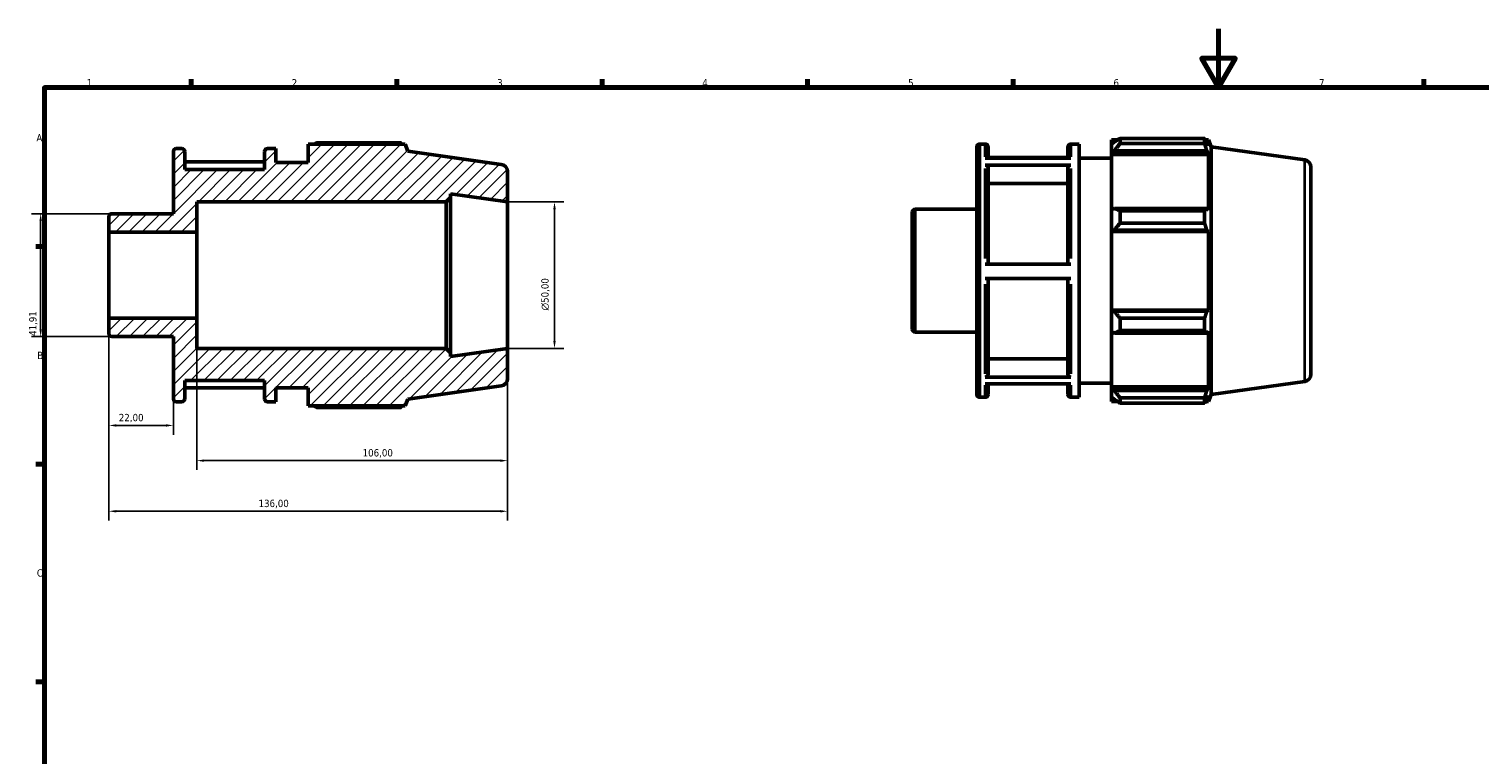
# Model space of a CAD drawing. Header units: millimetres. Extents: x 0 to 931, y 0 to 594.
# Tile 2 of 4: x 15 to 509, y 347 to 594. Entities that reach past the tile are written whole.
import ezdxf

# ---------------------------------------------------------------- set-up
doc = ezdxf.new("R2010")
doc.units = ezdxf.units.MM
for name, color, linetype, lineweight in [('Border (ISO)', 7, 'Continuous', 70), ('Dimension (ISO)', 7, 'Continuous', 25), ('Hatch (ISO)', 7, 'Continuous', 18), ('Visible (ISO)', 7, 'Continuous', 50), ('Visible Narrow (ISO)', 7, 'Continuous', 35)]:
    doc.layers.add(name, color=color, linetype=linetype, lineweight=lineweight)
doc.styles.add('Note Text (ISO)', font='tahoma.ttf')
doc.dimstyles.new('Default (ISO)', dxfattribs={"dimtxt": 2.5, "dimasz": 2.5, "dimexe": 3.175, "dimexo": 0, "dimgap": 0.762, "dimtad": 1, "dimrnd": 1e-08, "dimzin": 0, "dimtxsty": 'Note Text (ISO)', "dimcen": 0.09, "dimdle": 10, "dimclrd": 256, "dimclre": 256, "dimclrt": 232, "dimazin": 0, "dimtfac": 1.40208, "dimtmove": 0, "dimatfit": 3, "dimfxl": 1, "dimtolj": 1, "dimtzin": 0, "dimlwd": -1, "dimlwe": -1, "dimarcsym": 0})

# ---------------------------------------------------------------- blocks, each defined once
blk = doc.blocks.new('Borders Default Border')
at = {"layer": 'Border (ISO)'}
for p, q in [((70.08, 574), (70.08, 576.9)), ((140.17, 574), (140.17, 576.9)), ((210.25, 574), (210.25, 576.9)), ((280.33, 574), (280.33, 576.9)), ((350.42, 574), (350.42, 576.9)), ((490.58, 574), (490.58, 576.9)), ((20, 519.75), (17.1, 519.75)), ((20, 445.5), (17.1, 445.5)), ((20, 371.25), (17.1, 371.25))]:
    blk.add_line(p, q, dxfattribs=at)
at = {"layer": 'Border (ISO)', "flags": 128}
for points in [[(420.5, 594), (420.5, 574), (414.73, 584), (426.27, 584), (420.5, 574)], [(20, 20), (20, 574), (821, 574), (821, 20), (20, 20)]]:
    blk.add_lwpolyline(points, dxfattribs=at)
at = {"layer": 'Border (ISO)', "color": 232, "true_color": 0xca0064, "char_height": 2.5, "attachment_point": 7, "style": 'Note Text (ISO)'}
for s, insert in [('1', (34.48, 574.4)), ('2', (104.37, 574.4)), ('3', (174.43, 574.35)), ('4', (244.42, 574.4)), ('5', (314.64, 574.35)), ('6', (384.66, 574.35)), ('7', (454.77, 574.4)), ('A', (17.29, 555.62)), ('B', (17.59, 481.37)), ('C', (17.43, 407.08))]:
    blk.add_mtext(s, dxfattribs=dict(at, insert=insert))
blk = doc.blocks.new('*D8')
at = {"layer": 'Defpoints', "color": 0, "transparency": 16777216}
for p in [(178, 535), (178, 485), (194, 485)]:
    blk.add_point(p, dxfattribs=at)
at = {"layer": 'Dimension (ISO)', "transparency": 16777216}
for p, q in [((178, 535), (197.18, 535)), ((194, 532.5), (194, 487.5)), ((178, 485), (197.18, 485))]:
    blk.add_line(p, q, dxfattribs=at)
for points in [[(193.58, 532.5), (194.42, 532.5), (194, 535)], [(193.58, 487.5), (194.42, 487.5), (194, 485)]]:
    blk.add_solid(points, dxfattribs=at)
at = {"layer": 'Dimension (ISO)', "color": 232, "true_color": 0xca0064, "transparency": 16777216, "insert": (189.48, 497.94), "char_height": 2.5, "attachment_point": 1, "rotation": 90, "style": 'Note Text (ISO)'}
blk.add_mtext('\\A1;\\fAIGDT|b0|i0;\\H2.5000;\\ln\\fTahoma|b0|i0;\\H2.5000;50,00', dxfattribs=at)
blk = doc.blocks.new('*D9')
at = {"layer": 'Defpoints', "color": 0, "transparency": 16777216}
for p in [(42, 495.33), (64, 467.8), (42, 458.71)]:
    blk.add_point(p, dxfattribs=at)
at = {"layer": 'Dimension (ISO)', "transparency": 16777216}
for p, q in [((42, 495.33), (42, 455.54)), ((64, 467.8), (64, 455.54)), ((61.5, 458.71), (44.5, 458.71))]:
    blk.add_line(p, q, dxfattribs=at)
for points in [[(44.5, 459.13), (44.5, 458.3), (42, 458.71)], [(61.5, 459.13), (61.5, 458.3), (64, 458.71)]]:
    blk.add_solid(points, dxfattribs=at)
at = {"layer": 'Dimension (ISO)', "color": 232, "true_color": 0xca0064, "transparency": 16777216, "insert": (45.39, 462.65), "char_height": 2.5, "attachment_point": 1, "style": 'Note Text (ISO)'}
blk.add_mtext('\\A1;22,00', dxfattribs=at)
blk = doc.blocks.new('*D10')
at = {"layer": 'Defpoints', "color": 0, "transparency": 16777216}
for p in [(72, 495.33), (178, 485), (178, 446.7)]:
    blk.add_point(p, dxfattribs=at)
at = {"layer": 'Dimension (ISO)', "transparency": 16777216}
for p, q in [((72, 495.33), (72, 443.53)), ((178, 485), (178, 443.53)), ((74.5, 446.7), (175.5, 446.7))]:
    blk.add_line(p, q, dxfattribs=at)
for points in [[(74.5, 447.12), (74.5, 446.28), (72, 446.7)], [(175.5, 447.12), (175.5, 446.28), (178, 446.7)]]:
    blk.add_solid(points, dxfattribs=at)
at = {"layer": 'Dimension (ISO)', "color": 232, "true_color": 0xca0064, "transparency": 16777216, "insert": (128.55, 450.63), "char_height": 2.5, "attachment_point": 1, "style": 'Note Text (ISO)'}
blk.add_mtext('\\A1;106,00', dxfattribs=at)
blk = doc.blocks.new('*D11')
at = {"layer": 'Defpoints', "color": 0, "transparency": 16777216}
for p in [(42, 495.33), (178, 485), (42, 429.43)]:
    blk.add_point(p, dxfattribs=at)
at = {"layer": 'Dimension (ISO)', "transparency": 16777216}
for p, q in [((42, 495.33), (42, 426.25)), ((178, 485), (178, 426.25)), ((175.5, 429.43), (44.5, 429.43))]:
    blk.add_line(p, q, dxfattribs=at)
for points in [[(44.5, 429.84), (44.5, 429.01), (42, 429.43)], [(175.5, 429.84), (175.5, 429.01), (178, 429.43)]]:
    blk.add_solid(points, dxfattribs=at)
at = {"layer": 'Dimension (ISO)', "color": 232, "true_color": 0xca0064, "transparency": 16777216, "insert": (93.05, 433.36), "char_height": 2.5, "attachment_point": 1, "style": 'Note Text (ISO)'}
blk.add_mtext('\\A1;136,00', dxfattribs=at)
blk = doc.blocks.new('*D12')
at = {"layer": 'Defpoints', "color": 0, "transparency": 16777216}
for p in [(43, 530.96), (18.73, 489.04), (43, 489.04)]:
    blk.add_point(p, dxfattribs=at)
at = {"layer": 'Dimension (ISO)', "transparency": 16777216}
for p, q in [((43, 530.96), (15.56, 530.96)), ((18.73, 528.46), (18.73, 491.54)), ((43, 489.04), (15.56, 489.04))]:
    blk.add_line(p, q, dxfattribs=at)
for points in [[(18.32, 528.46), (19.15, 528.46), (18.73, 530.96)], [(18.32, 491.54), (19.15, 491.54), (18.73, 489.04)]]:
    blk.add_solid(points, dxfattribs=at)
at = {"layer": 'Dimension (ISO)', "color": 232, "true_color": 0xca0064, "transparency": 16777216, "insert": (14.8, 489.26), "char_height": 2.5, "attachment_point": 1, "rotation": 90, "style": 'Note Text (ISO)'}
blk.add_mtext('\\A1;41,91', dxfattribs=at)

msp = doc.modelspace()

# ---------------------------------------------------------------- hatches: boundary and pattern name
at = {"layer": 'Hatch (ISO)'}
h = msp.add_hatch(dxfattribs=at)
h.set_pattern_fill('ANSI31', color=256, scale=25.4, style=0)
h.set_pattern_definition([(45, (0, 0), (-2.245064, 2.245064), [])])
edge = h.paths.add_edge_path()
edge.add_ellipse((175.5, 474.673), major_axis=(0.348, -2.476), ratio=1, start_angle=0, end_angle=82)
edge.add_line((178, 474.673), (178, 485))
edge.add_line((178, 485), (158.571, 482.269))
edge.add_line((158.571, 482.269), (158.571, 483.5))
edge.add_line((158.571, 483.5), (157.071, 485))
edge.add_line((157.071, 485), (72, 485))
edge.add_line((72, 485), (72, 495.331))
edge.add_line((72, 495.331), (42, 495.331))
edge.add_line((42, 495.331), (42, 490.045))
edge.add_ellipse((43, 490.045), major_axis=(-1, 0), ratio=1, start_angle=0, end_angle=90)
edge.add_line((43, 489.045), (64, 489.045))
edge.add_line((64, 489.045), (64, 467.8))
edge.add_ellipse((65, 467.8), major_axis=(-1, 0), ratio=1, start_angle=0, end_angle=90)
edge.add_line((65, 466.8), (66.886, 466.8))
edge.add_ellipse((66.886, 467.8), major_axis=(0, -1), ratio=1, start_angle=0, end_angle=90)
edge.add_line((67.886, 467.8), (67.886, 474))
edge.add_line((67.886, 474), (95.086, 474))
edge.add_line((95.086, 474), (95.086, 467.8))
edge.add_ellipse((96.086, 467.8), major_axis=(-1, 0), ratio=1, start_angle=0, end_angle=90)
edge.add_line((96.086, 466.8), (98.971, 466.8))
edge.add_line((98.971, 466.8), (98.971, 471.6))
edge.add_line((98.971, 471.6), (110, 471.6))
edge.add_line((110, 471.6), (110, 465.36))
edge.add_line((110, 465.36), (143.046, 465.36))
edge.add_line((143.046, 465.36), (144, 467.722))
edge.add_line((144, 467.722), (175.848, 472.198))
edge = h.paths.add_edge_path()
edge.add_ellipse((175.5, 545.327), major_axis=(2.5, 0), ratio=1, start_angle=0, end_angle=82)
edge.add_line((175.848, 547.802), (144, 552.278))
edge.add_line((144, 552.278), (143.046, 554.64))
edge.add_line((143.046, 554.64), (110, 554.64))
edge.add_line((110, 554.64), (110, 548.4))
edge.add_line((110, 548.4), (98.971, 548.4))
edge.add_line((98.971, 548.4), (98.971, 553.2))
edge.add_line((98.971, 553.2), (96.086, 553.2))
edge.add_ellipse((96.086, 552.2), major_axis=(0, 1), ratio=1, start_angle=0, end_angle=90)
edge.add_line((95.086, 552.2), (95.086, 546))
edge.add_line((95.086, 546), (67.886, 546))
edge.add_line((67.886, 546), (67.886, 552.2))
edge.add_ellipse((66.886, 552.2), major_axis=(1, 0), ratio=1, start_angle=0, end_angle=90)
edge.add_line((66.886, 553.2), (65, 553.2))
edge.add_ellipse((65, 552.2), major_axis=(0, 1), ratio=1, start_angle=0, end_angle=90)
edge.add_line((64, 552.2), (64, 530.955))
edge.add_line((64, 530.955), (43, 530.955))
edge.add_ellipse((43, 529.955), major_axis=(0, 1), ratio=1, start_angle=0, end_angle=90)
edge.add_line((42, 529.955), (42, 524.668))
edge.add_line((42, 524.668), (72, 524.668))
edge.add_line((72, 524.668), (72, 535))
edge.add_line((72, 535), (157.071, 535))
edge.add_line((157.071, 535), (158.571, 536.5))
edge.add_line((158.571, 536.5), (158.571, 537.731))
edge.add_line((158.571, 537.731), (178, 535))
edge.add_line((178, 535), (178, 545.327))

# ---------------------------------------------------------------- linework, layer by layer
at = {"layer": 'Visible (ISO)'}
for p, q in [((143.046, 554.64), (110, 554.64)), ((110, 554.64), (110, 548.4)), ((141.688, 555.165), (112.88, 555.165)), ((144, 552.278), (143.046, 554.64)), ((339.031, 554.72), (340.917, 554.72)), ((370.117, 554.72), (373.003, 554.72)), ((373.003, 468.32), (373.003, 554.72)), ((384.031, 556.16), (384.031, 554.551)), ((384.031, 556.16), (386.075, 556.16)), ((384.991, 555.467), (384.031, 554.551)), ((384.031, 551.542), (384.031, 554.551)), ((386.911, 556.684), (386.911, 554.949)), ((386.911, 556.684), (415.72, 556.684)), ((415.72, 554.949), (386.911, 554.949)), ((415.72, 554.949), (415.72, 556.684)), ((416.058, 556.16), (417.077, 556.16)), ((417.077, 554.094), (416.495, 555.467)), ((418.031, 553.798), (417.077, 556.16)), ((417.077, 554.094), (417.077, 556.16)), ((64, 552.2), (64, 530.955)), ((66.886, 553.2), (65, 553.2)), ((67.886, 546), (67.886, 552.2)), ((95.086, 552.2), (95.086, 546)), ((98.971, 553.2), (96.086, 553.2)), ((98.971, 548.4), (98.971, 553.2)), ((175.848, 547.802), (144, 552.278)), ((338.031, 469.32), (338.031, 553.72)), ((340.917, 549.972), (370.117, 549.972)), ((341.917, 553.72), (341.917, 549.972)), ((369.117, 550.176), (341.917, 550.176)), ((369.117, 549.972), (369.117, 553.72)), ((373.003, 549.92), (384.031, 549.92)), ((384.031, 551.542), (384.991, 552.393)), ((384.031, 551.116), (384.031, 551.542)), ((384.031, 551.116), (384.031, 532.354)), ((384.031, 551.116), (417.077, 551.116)), ((384.991, 552.393), (416.495, 552.393)), ((416.495, 552.393), (417.077, 551.116)), ((417.077, 532.132), (417.077, 551.116)), ((418.031, 469.241), (418.031, 553.798)), ((449.879, 549.322), (418.031, 553.798)), ((95.086, 548.656), (67.886, 548.656)), ((95.086, 546), (67.886, 546)), ((110, 548.4), (98.971, 548.4)), ((178, 535), (178, 545.327)), ((370.117, 547.55), (340.917, 547.55)), ((341.917, 546.682), (341.917, 513.694)), ((369.117, 513.694), (369.117, 546.682)), ((452.031, 546.847), (452.031, 476.193)), ((369.117, 541.301), (341.917, 541.301)), ((72, 524.668), (72, 535)), ((72, 535), (157.071, 535)), ((157.071, 535), (158.571, 536.5)), ((157.071, 535), (157.071, 485)), ((158.571, 536.5), (158.571, 537.731)), ((158.571, 537.731), (178, 535)), ((158.571, 483.5), (158.571, 536.5)), ((178, 485), (178, 535)), ((42, 529.955), (42, 524.668)), ((64, 530.955), (43, 530.955)), ((316.031, 491.565), (316.031, 531.475)), ((317.031, 532.475), (338.031, 532.475)), ((384.991, 532.797), (384.031, 532.354)), ((384.031, 525.088), (384.031, 532.354)), ((416.495, 532.797), (384.991, 532.797)), ((386.911, 531.963), (386.911, 527.773)), ((386.911, 531.963), (415.72, 531.963)), ((415.72, 527.773), (415.72, 531.963)), ((417.077, 532.132), (416.495, 532.797)), ((42, 524.668), (72, 524.668)), ((42, 495.331), (42, 524.668)), ((72, 495.331), (72, 524.668)), ((384.031, 525.088), (384.991, 525.376)), ((384.031, 524.943), (384.031, 525.088)), ((384.031, 524.943), (384.031, 498.096)), ((384.031, 524.943), (417.077, 524.943)), ((384.991, 525.376), (416.495, 525.376)), ((415.72, 527.773), (386.911, 527.773)), ((416.495, 525.376), (417.077, 524.943)), ((417.077, 498.096), (417.077, 524.943)), ((340.917, 513.694), (370.117, 513.694)), ((370.117, 508.894), (340.917, 508.894)), ((341.917, 508.894), (341.917, 476.109)), ((369.117, 476.109), (369.117, 508.894)), ((72, 495.331), (42, 495.331)), ((42, 495.331), (42, 490.045)), ((72, 485), (72, 495.331)), ((384.031, 497.952), (384.031, 498.096)), ((384.031, 498.096), (417.077, 498.096)), ((384.031, 490.686), (384.031, 497.952)), ((384.991, 497.663), (384.031, 497.952)), ((416.495, 497.663), (384.991, 497.663)), ((386.911, 495.267), (386.911, 491.076)), ((386.911, 495.267), (415.72, 495.267)), ((415.72, 491.076), (415.72, 495.267)), ((417.077, 498.096), (416.495, 497.663)), ((317.031, 490.565), (338.031, 490.565)), ((384.031, 490.686), (384.991, 490.242)), ((384.031, 490.686), (384.031, 471.924)), ((384.991, 490.242), (416.495, 490.242)), ((415.72, 491.076), (386.911, 491.076)), ((416.495, 490.242), (417.077, 490.907)), ((417.077, 471.924), (417.077, 490.907)), ((43, 489.045), (64, 489.045)), ((64, 489.045), (64, 467.8)), ((157.071, 485), (72, 485)), ((158.571, 483.5), (157.071, 485)), ((178, 485), (158.571, 482.269)), ((178, 474.673), (178, 485)), ((158.571, 482.269), (158.571, 483.5)), ((341.917, 481.487), (369.117, 481.487)), ((340.917, 475.242), (370.117, 475.242)), ((67.886, 467.8), (67.886, 474)), ((67.886, 474), (95.086, 474)), ((67.886, 471.548), (95.086, 471.548)), ((95.086, 474), (95.086, 467.8)), ((98.971, 466.8), (98.971, 471.6)), ((98.971, 471.6), (110, 471.6)), ((110, 471.6), (110, 465.36)), ((144, 467.722), (175.848, 472.198)), ((370.117, 472.864), (340.917, 472.864)), ((341.917, 472.864), (341.917, 469.32)), ((369.117, 469.32), (369.117, 472.864)), ((373.003, 473.12), (384.031, 473.12)), ((384.031, 471.498), (384.031, 471.924)), ((384.031, 471.924), (417.077, 471.924)), ((384.031, 468.488), (384.031, 471.498)), ((384.991, 470.646), (384.031, 471.498)), ((416.495, 470.646), (384.991, 470.646)), ((417.077, 471.924), (416.495, 470.646)), ((449.879, 473.717), (418.031, 469.241)), ((65, 466.8), (66.886, 466.8)), ((96.086, 466.8), (98.971, 466.8)), ((110, 465.36), (143.046, 465.36)), ((143.046, 465.36), (144, 467.722)), ((339.031, 468.32), (340.917, 468.32)), ((370.117, 468.32), (373.003, 468.32)), ((384.031, 468.488), (384.991, 467.573)), ((384.031, 468.488), (384.031, 466.88)), ((384.031, 466.88), (386.075, 466.88)), ((386.911, 468.091), (386.911, 466.355)), ((386.911, 468.091), (415.72, 468.091)), ((415.72, 466.355), (386.911, 466.355)), ((415.72, 466.355), (415.72, 468.091)), ((416.058, 466.88), (417.077, 466.88)), ((416.495, 467.573), (417.077, 468.946)), ((418.031, 469.241), (417.077, 466.88)), ((417.077, 466.88), (417.077, 468.946)), ((112.88, 464.835), (141.688, 464.835))]:
    msp.add_line(p, q, dxfattribs=at)
for centre, radius, start, end in [((339.031, 553.72), 1, 90, 180), ((340.917, 553.72), 1, 0, 90), ((370.117, 553.72), 1, 90, 180), ((65, 552.2), 1, 90, 180), ((66.886, 552.2), 1, 0, 90), ((96.086, 552.2), 1, 90, 180), ((449.531, 546.847), 2.5, 0, 82), ((175.5, 545.327), 2.5, 0, 82), ((43, 529.955), 1, 90, 180), ((317.031, 531.475), 1, 90, 180), ((43, 490.045), 1, 180, 270), ((317.031, 491.565), 1, 180, 270), ((449.531, 476.193), 2.5, 278, 0), ((175.5, 474.673), 2.5, 278, 0), ((65, 467.8), 1, 180, 270), ((66.886, 467.8), 1, 270, 0), ((96.086, 467.8), 1, 180, 270), ((339.031, 469.32), 1, 180, 270), ((340.917, 469.32), 1, 270, 0), ((370.117, 469.32), 1, 180, 270)]:
    msp.add_arc(centre, radius, start, end, dxfattribs=at)
for points, weights in [([(112.043, 554.64), (112.455, 554.9), (112.88, 555.165)], [1.00949430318, 1.01114308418, 1.01264450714]), ([(142.026, 554.64), (141.86, 554.9), (141.688, 555.165)], [1.00098774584, 1.00056787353, 1]), ([(386.911, 556.684), (385.913, 556.063), (384.991, 555.467)], [1.01264450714, 1.00912720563, 1.00480120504]), ([(384.991, 552.393), (385.913, 553.645), (386.911, 554.949)], [1.00480120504, 1.00912720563, 1.01264450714]), ([(415.72, 556.684), (416.123, 556.063), (416.495, 555.467)], [1, 1.00133400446, 1.00185128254]), ([(416.495, 552.393), (416.123, 553.645), (415.72, 554.949)], [1.00185128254, 1.00133400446, 1]), ([(386.911, 531.963), (385.913, 532.389), (384.991, 532.797)], [1.01264450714, 1.00912720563, 1.00480120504]), ([(415.72, 531.963), (416.123, 532.389), (416.495, 532.797)], [1, 1.00133400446, 1.00185128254]), ([(384.991, 525.376), (385.913, 526.55), (386.911, 527.773)], [1.00480120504, 1.00912720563, 1.01264450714]), ([(416.495, 525.376), (416.123, 526.55), (415.72, 527.773)], [1.00185128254, 1.00133400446, 1]), ([(386.911, 495.267), (385.913, 496.489), (384.991, 497.663)], [1.01264450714, 1.00912720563, 1.00480120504]), ([(415.72, 495.267), (416.123, 496.489), (416.495, 497.663)], [1, 1.00133400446, 1.00185128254]), ([(384.991, 490.242), (385.913, 490.651), (386.911, 491.076)], [1.00480120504, 1.00912720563, 1.01264450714]), ([(416.495, 490.242), (416.123, 490.651), (415.72, 491.076)], [1.00185128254, 1.00133400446, 1]), ([(386.911, 468.091), (385.913, 469.395), (384.991, 470.646)], [1.01264450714, 1.00912720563, 1.00480120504]), ([(415.72, 468.091), (416.123, 469.395), (416.495, 470.646)], [1, 1.00133400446, 1.00185128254]), ([(112.88, 464.835), (112.455, 465.1), (112.043, 465.36)], [1.01264450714, 1.01114308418, 1.00949430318]), ([(141.688, 464.835), (141.86, 465.1), (142.026, 465.36)], [1, 1.00056787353, 1.00098774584]), ([(384.991, 467.573), (385.913, 466.976), (386.911, 466.355)], [1.00480120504, 1.00912720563, 1.01264450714]), ([(416.495, 467.573), (416.123, 466.976), (415.72, 466.355)], [1.00185128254, 1.00133400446, 1])]:
    msp.add_rational_spline(points, weights, degree=2, dxfattribs=at)
for points, knots in [([(340.917, 547.55), (341.04, 547.55), (341.185, 547.525), (341.413, 547.443), (341.537, 547.372), (341.711, 547.22), (341.793, 547.113), (341.888, 546.915), (341.917, 546.789), (341.917, 546.682)], [0, 0, 0, 0, 0.03700186, 0.03700186, 0.07403875, 0.07403875, 0.11111911, 0.11111911, 0.14823724, 0.14823724, 0.14823724, 0.14823724]), ([(369.117, 546.682), (369.117, 546.789), (369.146, 546.915), (369.24, 547.113), (369.323, 547.22), (369.497, 547.372), (369.62, 547.443), (369.848, 547.525), (369.994, 547.55), (370.117, 547.55)], [0.44472334, 0.44472334, 0.44472334, 0.44472334, 0.48184147, 0.48184147, 0.51892182, 0.51892182, 0.55595871, 0.55595871, 0.59296057, 0.59296057, 0.59296057, 0.59296057]), ([(341.917, 476.109), (341.917, 476.002), (341.888, 475.876), (341.793, 475.678), (341.711, 475.571), (341.537, 475.42), (341.413, 475.349), (341.185, 475.267), (341.04, 475.242), (340.917, 475.242)], [0.44458629, 0.44458629, 0.44458629, 0.44458629, 0.48167476, 0.48167476, 0.51873737, 0.51873737, 0.55577022, 0.55577022, 0.59277908, 0.59277908, 0.59277908, 0.59277908]), ([(370.117, 475.242), (369.994, 475.242), (369.848, 475.267), (369.62, 475.349), (369.497, 475.42), (369.323, 475.571), (369.24, 475.678), (369.146, 475.876), (369.117, 476.002), (369.117, 476.109)], [0, 0, 0, 0, 0.03700886, 0.03700886, 0.0740417, 0.0740417, 0.11110431, 0.11110431, 0.14819278, 0.14819278, 0.14819278, 0.14819278])]:
    msp.add_open_spline(points, degree=3, knots=knots, dxfattribs=at)
at = {"layer": 'Visible Narrow (ISO)'}
for p, q in [((339.031, 554.188), (339.031, 468.852)), ((340.917, 550.427), (340.917, 554.708)), ((370.117, 554.708), (370.117, 550.427)), ((340.917, 515.71), (340.917, 546.395)), ((370.117, 546.395), (370.117, 515.71)), ((449.879, 474.183), (449.879, 548.857)), ((317.031, 532.217), (317.031, 490.823)), ((340.917, 476.379), (340.917, 506.879)), ((370.117, 506.879), (370.117, 476.379)), ((340.917, 468.331), (340.917, 472.428)), ((370.117, 472.428), (370.117, 468.331))]:
    msp.add_line(p, q, dxfattribs=at)

# ---------------------------------------------------------------- block references
msp.add_blockref('Borders Default Border', (0, 0))

# ---------------------------------------------------------------- dimensions: what is measured, and where the dimension line sits
at = {"layer": 'Dimension (ISO)'}
dim = msp.add_linear_dim(base=(194, 485), p1=(178, 535), p2=(178, 485), angle=90, text='\\fAIGDT|b0|i0;\\H2.5000;\\ln\\fTahoma|b0|i0;\\H2.5000;<>', dimstyle='Default (ISO)', override={"dimdec": 2, "dimtp": 0, "dimtm": 0, "dimtdec": 2, "dimtofl": 0, "dimatfit": 1}, dxfattribs=at)
dim.commit()
dim.dimension.update_dxf_attribs({"geometry": '*D8', "text_midpoint": (194, 503.5), "dimtype": 160})
for base, p1, p2, angle, picture, middle in [((18.733, 489.045), (43, 530.955), (43, 489.045), 90, '*D12', (18.733, 493.363)), ((42, 458.714), (64, 467.8), (42, 495.331), 180, '*D9', (49.5, 458.714)), ((42, 429.427), (178, 485), (42, 495.331), 180, '*D11', (98, 429.427)), ((178, 446.701), (72, 495.331), (178, 485), 180, '*D10', (133.5, 446.701))]:
    dim = msp.add_linear_dim(base=base, p1=p1, p2=p2, angle=angle, dimstyle='Default (ISO)', override={"dimdec": 2, "dimtp": 0, "dimtm": 0, "dimtdec": 2, "dimtofl": 0, "dimatfit": 1}, dxfattribs=at)
    dim.commit()
    dim.dimension.update_dxf_attribs({"geometry": picture, "text_midpoint": middle, "dimtype": 160})

doc.saveas('drawing.dxf')
